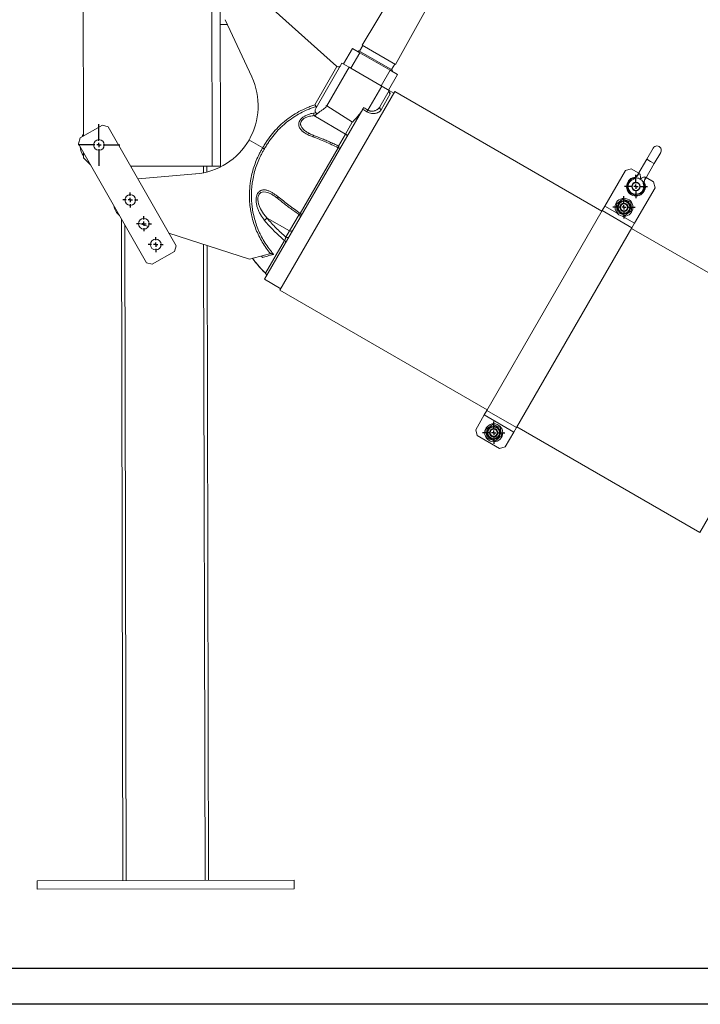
# Model space of a CAD drawing. Header units: millimetres. Extents: x 0 to 420, y 0 to 297.
# Tile 2 of 4: x 143 to 276, y 0 to 192. Entities that reach past the tile are written whole.
import ezdxf

# ---------------------------------------------------------------- set-up
doc = ezdxf.new("R2010")
doc.units = ezdxf.units.MM
doc.layers.add('AM_BOR', color=7, linetype='Continuous')

# ---------------------------------------------------------------- blocks, each defined once
blk = doc.blocks.new('SW_CENTERMARKSYMBOL_0')
at = {"layer": 'AM_BOR', "color": 0}
for p, q in [((0, 0.83), (0, 2.17)), ((-0.83, 0), (-2.17, 0)), ((0, 0), (-0.42, 0)), ((0, 0), (0, 0.42)), ((0, 0), (0, -0.42)), ((0, 0), (0.42, 0)), ((0.83, 0), (2.17, 0)), ((0, -0.83), (0, -2.17))]:
    blk.add_line(p, q, dxfattribs=at)
blk = doc.blocks.new('SW_CENTERMARKSYMBOL_1')
at = {"layer": 'AM_BOR', "color": 0}
for p, q in [((0, 0.83), (0, 2.17)), ((-0.83, 0), (-2.17, 0)), ((0, 0), (-0.42, 0)), ((0, 0), (0, 0.42)), ((0, 0), (0, -0.42)), ((0, 0), (0.42, 0)), ((0.83, 0), (2.17, 0)), ((0, -0.83), (0, -2.17))]:
    blk.add_line(p, q, dxfattribs=at)
blk = doc.blocks.new('SW_CENTERMARKSYMBOL_2')
at = {"layer": 'AM_BOR', "color": 0}
for p, q in [((0, 0.83), (0, 4.08)), ((-0.83, 0), (-4.08, 0)), ((0, 0), (-0.42, 0)), ((0, 0), (0, 0.42)), ((0, 0), (0, -0.42)), ((0, 0), (0.42, 0)), ((0.83, 0), (4.08, 0)), ((0, -0.83), (0, -4.08))]:
    blk.add_line(p, q, dxfattribs=at)
blk = doc.blocks.new('SW_CENTERMARKSYMBOL_4')
at = {"layer": 'AM_BOR', "color": 0}
for p, q in [((0, 0.83), (0, 2.25)), ((-0.83, 0), (-2.25, 0)), ((0, 0), (-0.42, 0)), ((0, 0), (0, 0.42)), ((0, 0), (0, -0.42)), ((0, 0), (0.42, 0)), ((0.83, 0), (2.25, 0)), ((0, -0.83), (0, -2.25))]:
    blk.add_line(p, q, dxfattribs=at)
blk = doc.blocks.new('SW_CENTERMARKSYMBOL_5')
at = {"layer": 'AM_BOR', "color": 0}
for p, q in [((-0.83, 0), (-1.46, 0)), ((0, 0), (-0.42, 0)), ((0, 0.83), (0, 1.46)), ((0, 0), (0, 0.42)), ((0, 0), (0, -0.42)), ((0, 0), (0.42, 0)), ((0.83, 0), (1.46, 0)), ((0, -0.83), (0, -1.46))]:
    blk.add_line(p, q, dxfattribs=at)
blk = doc.blocks.new('SW_CENTERMARKSYMBOL_6')
at = {"layer": 'AM_BOR', "color": 0}
for p, q in [((-0.83, 0), (-1.46, 0)), ((0, 0), (-0.42, 0)), ((0, 0.83), (0, 1.46)), ((0, 0), (0, 0.42)), ((0, 0), (0, -0.42)), ((0, 0), (0.42, 0)), ((0.83, 0), (1.46, 0)), ((0, -0.83), (0, -1.46))]:
    blk.add_line(p, q, dxfattribs=at)
blk = doc.blocks.new('SW_CENTERMARKSYMBOL_7')
at = {"layer": 'AM_BOR', "color": 0}
for p, q in [((-0.83, 0), (-1.46, 0)), ((0, 0), (-0.42, 0)), ((0, 0.83), (0, 1.46)), ((0, 0), (0, 0.42)), ((0, 0), (0, -0.42)), ((0, 0), (0.42, 0)), ((0.83, 0), (1.46, 0)), ((0, -0.83), (0, -1.46))]:
    blk.add_line(p, q, dxfattribs=at)

msp = doc.modelspace()

# ---------------------------------------------------------------- linework, layer by layer
at = {"color": 7, "linetype": 'Continuous', "lineweight": 15}
for p, q in [((155.84, 169.11), (155.76, 205.36)), ((180.76, 207.09), (180.86, 163.25)), ((182.42, 207.09), (182.52, 163.26)), ((217.7, 199.44), (210.06, 186.81)), ((205.08, 182.69), (189.35, 196.85)), ((216.58, 183.04), (223.69, 195.98)), ((183.83, 190.84), (182.46, 190.84)), ((183.4, 191.77), (188.59, 180.64)), ((208.17, 186.17), (206.42, 183.14)), ((208.17, 186.17), (209.61, 185.34)), ((210.22, 186.72), (209.59, 185.64)), ((210.09, 186.79), (210.06, 186.81)), ((216.58, 183.04), (210.09, 186.79)), ((209.61, 185.34), (207.86, 182.3)), ((209.43, 185.73), (209.32, 185.54)), ((209.46, 185.71), (209.43, 185.73)), ((215.96, 181.96), (209.46, 185.71)), ((209.61, 185.34), (215.53, 181.92)), ((200.87, 175.19), (205.17, 182.63)), ((201.11, 174.61), (206.13, 183.3)), ((207.55, 182.49), (203.2, 174.97)), ((206.13, 183.3), (207.55, 182.49)), ((207.54, 182.49), (207.86, 182.3)), ((207.86, 182.3), (213.78, 178.89)), ((215.8, 182.05), (216.42, 183.13)), ((215.53, 181.92), (213.78, 178.89)), ((216.97, 181.09), (215.22, 178.05)), ((215.53, 181.92), (216.97, 181.09)), ((215.85, 181.78), (215.96, 181.96)), ((211.2, 174.15), (213.9, 178.82)), ((213.78, 178.89), (215.02, 178.17)), ((216.41, 177.75), (194.08, 139.07)), ((215.37, 177.97), (213.54, 174.81)), ((215.55, 177.3), (213.77, 174.21)), ((215.02, 178.17), (215.37, 177.97)), ((216.25, 177.46), (215.37, 177.97)), ((256.75, 154.46), (216.41, 177.75)), ((208.17, 171.81), (203.2, 174.97)), ((210.18, 174.33), (191.06, 141.2)), ((200.68, 173.08), (206.82, 169.49)), ((155.19, 168.74), (159.53, 171.21)), ((159.53, 171.21), (160.67, 170.9)), ((160.67, 170.9), (173.87, 147.73)), ((206.82, 169.49), (208.16, 171.81)), ((155.67, 169.2), (155.53, 168.93)), ((155.84, 169.47), (155.67, 169.2)), ((199.64, 169.71), (199.68, 169.68)), ((154.88, 167.6), (155.19, 168.74)), ((168.08, 144.43), (154.88, 167.6)), ((190.72, 166.8), (188.05, 168.34)), ((198.03, 154.04), (205.42, 166.84)), ((155.85, 164.86), (155.85, 165.9)), ((266.74, 166.76), (265.49, 164.6)), ((266.94, 163.76), (268.19, 165.93)), ((155.85, 164.86), (157.21, 163.51)), ((165.05, 163.22), (180.86, 163.25)), ((179.86, 163.25), (179.86, 162.1)), ((182.52, 163.26), (180.86, 163.25)), ((265.49, 164.6), (263.76, 161.6)), ((265.21, 160.77), (266.94, 163.76)), ((177.67, 161.72), (166.46, 160.74)), ((261.33, 162.38), (257.33, 155.46)), ((262.47, 162.69), (261.33, 162.38)), ((263.91, 161.85), (262.47, 162.69)), ((263.48, 160.94), (262.96, 160.71)), ((266.8, 160.19), (265.35, 161.02)), ((267.1, 159.05), (266.8, 160.19)), ((192.7, 157.6), (192.65, 157.63)), ((192.67, 157.61), (192.7, 157.6)), ((267.1, 159.05), (263.1, 152.12)), ((257.33, 155.46), (256.83, 154.59)), ((256.83, 154.59), (234.35, 115.65)), ((262.6, 151.26), (256.83, 154.59)), ((163.21, 152.98), (163.5, 24.11)), ((166.56, 152.13), (168.49, 151.5)), ((191.59, 153.11), (195.95, 150.66)), ((263.1, 152.12), (262.6, 151.26)), ((172.46, 150.21), (188.12, 145.12)), ((195.24, 149.43), (195.95, 150.66)), ((262.6, 151.26), (240.12, 112.31)), ((298.12, 130.58), (262.53, 151.13)), ((173.87, 147.73), (173.56, 146.6)), ((179.89, 147.79), (180.17, 24.15)), ((191.29, 142.37), (194.99, 148.76)), ((173.56, 146.6), (169.22, 144.12)), ((188.12, 145.12), (192.04, 146.17)), ((169.22, 144.12), (168.08, 144.43)), ((191.06, 141.2), (194.25, 139.36)), ((194.08, 139.07), (234.42, 115.78)), ((298.12, 130.58), (275.79, 91.89)), ((234.35, 115.65), (233.85, 114.78)), ((240.12, 112.31), (234.35, 115.65)), ((233.85, 114.78), (232.18, 111.9)), ((239.62, 111.45), (233.85, 114.78)), ((232.18, 111.9), (232.48, 110.76)), ((239.62, 111.45), (237.95, 108.56)), ((240.12, 112.31), (239.62, 111.45)), ((240.19, 112.44), (275.79, 91.89)), ((236.82, 108.26), (232.48, 110.76)), ((236.82, 108.26), (237.95, 108.56)), ((196.83, 24.18), (146.83, 24.07)), ((146.84, 22.4), (146.83, 24.07)), ((196.84, 22.52), (196.83, 24.18)), ((196.84, 22.52), (146.84, 22.4))]:
    msp.add_line(p, q, dxfattribs=at)
at = {"color": 8, "linetype": 'Continuous', "lineweight": 15}
for p, q in [((205.47, 167.15), (206.82, 169.49)), ((179.19, 163.25), (179.19, 161.94)), ((266.22, 164.18), (265.49, 164.6)), ((266.94, 163.76), (266.22, 164.18)), ((259.75, 154.06), (257.33, 155.46)), ((195.95, 150.66), (197.79, 153.85)), ((263.1, 152.12), (260.68, 153.52)), ((163.88, 151.8), (164.17, 24.11)), ((179.22, 148.01), (179.5, 24.14)), ((190.66, 145.47), (190.47, 145.71)), ((191.29, 142.37), (191.29, 142.37))]:
    msp.add_line(p, q, dxfattribs=at)
at = {"color": 218, "linetype": 'Continuous', "lineweight": 30}
msp.add_line((412, 7), (7, 7), dxfattribs=at)
at = {"color": 8, "linetype": 'Continuous', "lineweight": 15, "flags": 128}
for points in [[(200.47, 168.96), (200.52, 169.03), (200.57, 169.08), (200.62, 169.13), (200.68, 169.16), (200.72, 169.17), (200.77, 169.17), (200.79, 169.17)], [(192.65, 157.63), (192.43, 157.77), (191.72, 158.09), (191.3, 158.2), (190.89, 158.22), (190.63, 158.18), (190.38, 158.09), (190.06, 157.81), (189.87, 157.45), (189.84, 157.33), (189.79, 157.05), (189.78, 156.75), (189.83, 156.32), (189.92, 155.89), (190.1, 155.39), (190.32, 154.91), (190.9, 153.96), (191.59, 153.11), (191.59, 153.11)], [(193.73, 157.27), (193.69, 157.19), (193.67, 157.12), (193.65, 157.05), (193.65, 156.99), (193.66, 156.94), (193.69, 156.91), (193.7, 156.89)]]:
    msp.add_lwpolyline(points, dxfattribs=at)
at = {"color": 7, "linetype": 'Continuous', "lineweight": 15, "flags": 128}
for points in [[(206.82, 169.49), (206.9, 169.44), (206.98, 169.39), (207.05, 169.33), (207.1, 169.28), (207.14, 169.22), (207.17, 169.18), (207.18, 169.14), (207.17, 169.11)], [(205.42, 166.84), (205.49, 166.81), (205.56, 166.78), (205.63, 166.77), (205.69, 166.76), (205.74, 166.75), (205.78, 166.76), (205.81, 166.77), (205.83, 166.8)], [(262.92, 160.87), (262.92, 160.87), (262.92, 160.86), (262.92, 160.85), (262.93, 160.83), (262.94, 160.8), (262.94, 160.77), (262.95, 160.74), (262.96, 160.71)], [(265, 159.67), (265, 159.67), (264.99, 159.67), (264.97, 159.66), (264.95, 159.66), (264.93, 159.65), (264.9, 159.64), (264.87, 159.64), (264.84, 159.63)], [(198.03, 154.04), (198.1, 154), (198.15, 153.95), (198.2, 153.9), (198.24, 153.85), (198.27, 153.81), (198.28, 153.77), (198.29, 153.74), (198.28, 153.71)]]:
    msp.add_lwpolyline(points, dxfattribs=at)
at = {"color": 7, "linetype": 'Continuous', "lineweight": 15}
for centre, radius in [((158.85, 167.37), 1.04), ((263.38, 159.27), 0.833), ((263.38, 159.27), 0.75), ((164.95, 156.65), 1.04), ((261.05, 155.23), 1.75), ((261.05, 155.23), 1.3), ((261.05, 155.23), 1.14), ((261.05, 155.23), 0.833), ((261.05, 155.23), 0.68), ((167.59, 152.02), 1.04), ((169.9, 147.97), 1.04), ((235.69, 111.31), 1.75), ((235.69, 111.31), 1.3), ((235.69, 111.31), 1.14), ((235.69, 111.31), 0.833), ((235.69, 111.31), 0.68)]:
    msp.add_circle(centre, radius, dxfattribs=at)
for centre, radius, start, end in [((209.58, 186.51), 1, 240, 255.4468), ((205.41, 183.06), 0.5, 228, 241), ((205.41, 183.06), 0.5, 241, 330), ((176.51, 175), 13.33, 330, 25), ((216.56, 182.48), 1, 224.5532, 240), ((215.8, 177.73), 0.495, 150.6511, 240.6363), ((215.8, 177.73), 0.495, 150.7448, 240.6389), ((213.96, 174.63), 0.461, 156.388, 245.2071), ((202.45, 173.48), 1.81, 176.9439, 192.7431), ((193.41, 184.77), 20.72, 328.135, 329.1555), ((158.85, 167.37), 3.67, 185.0584, 215.2253), ((176.51, 175), 13.33, 275, 330), ((267.47, 166.35), 0.833, 330, 150), ((263.38, 159.27), 1.83, 91.9796, 330), ((262.53, 162.28), 1.46, 298.6347, 336.9638), ((263.38, 159.27), 1.67, 106.2896, 13.7104), ((263.38, 159.27), 1.5, 106.2896, 13.7104), ((263.38, 159.27), 1.67, 60, 86.62), ((263.38, 159.27), 1.67, 33.38, 60), ((266.41, 160.04), 1.46, 143.0367, 181.3653), ((263.38, 159.27), 1.83, 330, 27.2409), ((165.03, 156.13), 3.33, 190.1686, 229.1881), ((197.52, 153.4), 0.5, 330.0083, 55.4389), ((192.08, 151.99), 1.22, 113.5273, 145.5519), ((196.22, 151.01), 0.443, 232.6997, 318.7745), ((194.79, 148.43), 0.388, 341.7863, 59.6762), ((195.51, 149.78), 0.443, 232.6997, 318.7745), ((190.95, 142.01), 0.494, 330.2764, 46.3551), ((190.94, 142), 0.5, 330.0121, 46.3814), ((190.94, 142), 0.5, 330.0053, 46.2496)]:
    msp.add_arc(centre, radius, start, end, dxfattribs=at)
for centre, major_axis, ratio, start_param, end_param in [((204.08, 176.43), (0.18, 1.7), 0.967724, 2.615674, 2.692067), ((-550.43, 594.7), (1116.33, -644.51), 0.017455, 0.83007, 0.83109), ((-550.44, 594.7), (1116.33, -644.51), 0.017067, 0.83007, 0.831081)]:
    msp.add_ellipse(centre, major_axis=major_axis, ratio=ratio, start_param=start_param, end_param=end_param, dxfattribs=at)
for points, knots in [([(215.34, 177.62), (215.34, 177.62), (215.35, 177.61), (215.33, 177.64), (215.31, 177.71), (215.31, 177.78), (215.31, 177.82)], [0, 0, 0, 0, 0.053059, 0.37011, 0.695524, 1, 1, 1, 1]), ([(190.72, 166.8), (190.86, 167.04), (191, 167.29), (191.29, 167.77), (191.45, 168.01), (191.92, 168.71), (192.25, 169.16), (192.97, 170.02), (193.34, 170.44), (194.13, 171.23), (194.55, 171.61), (195.43, 172.33), (195.88, 172.67), (196.81, 173.3), (197.28, 173.59), (198.26, 174.12), (198.77, 174.37), (199.54, 174.7), (199.81, 174.81), (200.34, 175.01), (200.6, 175.1), (200.87, 175.19)], [0, 0, 0, 0, 0.0625, 0.0625, 0.125, 0.125, 0.25, 0.25, 0.375, 0.375, 0.5, 0.5, 0.625, 0.625, 0.75, 0.75, 0.875, 0.875, 0.9375, 0.9375, 1, 1, 1, 1]), ([(201.14, 174.86), (200.87, 174.78), (200.61, 174.69), (200.08, 174.5), (199.82, 174.39), (199.05, 174.07), (198.55, 173.83), (197.57, 173.3), (197.1, 173.02), (196.18, 172.4), (195.73, 172.07), (195.08, 171.54), (194.87, 171.35), (194.45, 170.98), (194.25, 170.79), (193.66, 170.2), (193.29, 169.79), (192.58, 168.94), (192.25, 168.5), (191.78, 167.8), (191.63, 167.57), (191.34, 167.09), (191.2, 166.85), (191.06, 166.6)], [0, 0, 0, 0, 0.0625, 0.0625, 0.125, 0.125, 0.25, 0.25, 0.375, 0.375, 0.5, 0.5, 0.5625, 0.5625, 0.625, 0.625, 0.75, 0.75, 0.875, 0.875, 0.9375, 0.9375, 1, 1, 1, 1]), ([(201.14, 174.86), (201.13, 174.88), (201.11, 174.9), (201.07, 174.95), (201.05, 174.98), (201, 175.03), (200.97, 175.06), (200.94, 175.11), (200.92, 175.13), (200.9, 175.16), (200.89, 175.17), (200.87, 175.19)], [0, 0, 0, 0, 0.25, 0.25, 0.5, 0.5, 0.75, 0.75, 0.875, 0.875, 1, 1, 1, 1]), ([(201.09, 173.65), (201.06, 173.68), (201.03, 173.71), (200.99, 173.76), (200.98, 173.78), (200.97, 173.82), (200.96, 173.84), (200.94, 173.9), (200.93, 173.94), (200.92, 174.02), (200.92, 174.06), (200.94, 174.19), (200.96, 174.27), (201.02, 174.44), (201.06, 174.52), (201.11, 174.61)], [0, 0, 0, 0, 0.125, 0.125, 0.1875, 0.1875, 0.25, 0.25, 0.375, 0.375, 0.5, 0.5, 0.75, 0.75, 1, 1, 1, 1]), ([(201.12, 174.63), (201.14, 174.67), (201.16, 174.71), (201.17, 174.77), (201.17, 174.79), (201.16, 174.83), (201.16, 174.85), (201.14, 174.86)], [0, 0, 0, 0, 0.5, 0.5, 0.75, 0.75, 1, 1, 1, 1]), ([(203.1, 175.04), (203.1, 175.01), (203.09, 174.96), (203.08, 174.88), (203.08, 174.82), (203.07, 174.79), (203.07, 174.77), (203.07, 174.77), (203.07, 174.76), (203.06, 174.75), (203.05, 174.73), (203.03, 174.71), (202.99, 174.68), (202.94, 174.64), (202.89, 174.6), (202.86, 174.58), (202.75, 174.5), (202.58, 174.38), (202.34, 174.2), (202.11, 174.03), (201.89, 173.87), (201.71, 173.74), (201.55, 173.62), (201.45, 173.54), (201.4, 173.5)], [0, 0, 0, 0, 0.032813, 0.068454, 0.098516, 0.109989, 0.111206, 0.11247, 0.115335, 0.122266, 0.128514, 0.14287, 0.161292, 0.191575, 0.220437, 0.235203, 0.249975, 0.383604, 0.499096, 0.629266, 0.749186, 0.836048, 0.919651, 1, 1, 1, 1]), ([(210.18, 174.33), (210.19, 174.35), (210.21, 174.37), (210.23, 174.42), (210.25, 174.44), (210.28, 174.5), (210.3, 174.53), (210.33, 174.58), (210.35, 174.61), (210.37, 174.65)], [0, 0, 0, 0, 0.25, 0.25, 0.5, 0.5, 0.75, 0.75, 1, 1, 1, 1]), ([(211.2, 174.15), (211.26, 174.11), (211.32, 174.08), (211.44, 174.03), (211.51, 174.01), (211.64, 173.97), (211.7, 173.96), (211.83, 173.94), (211.89, 173.94), (212.08, 173.94), (212.2, 173.95), (212.37, 173.98), (212.43, 174), (212.54, 174.03), (212.59, 174.05), (212.74, 174.11), (212.84, 174.15), (212.97, 174.23), (213.01, 174.26), (213.1, 174.32), (213.14, 174.35), (213.25, 174.45), (213.32, 174.51), (213.44, 174.66), (213.49, 174.73), (213.54, 174.81)], [0, 0, 0, 0, 0.0625, 0.0625, 0.125, 0.125, 0.1875, 0.1875, 0.25, 0.25, 0.375, 0.375, 0.4375, 0.4375, 0.5, 0.5, 0.625, 0.625, 0.6875, 0.6875, 0.75, 0.75, 0.875, 0.875, 1, 1, 1, 1]), ([(200.47, 168.96), (200.16, 169.08), (199.86, 169.2), (199.28, 169.49), (199.02, 169.64), (198.71, 169.85), (198.65, 169.9), (198.53, 169.99), (198.47, 170.03), (198.31, 170.18), (198.21, 170.28), (198.08, 170.44), (198.04, 170.5), (197.96, 170.61), (197.93, 170.67), (197.83, 170.85), (197.78, 170.97), (197.74, 171.18), (197.73, 171.24), (197.72, 171.38), (197.73, 171.45), (197.74, 171.56), (197.74, 171.6), (197.76, 171.67), (197.77, 171.71), (197.8, 171.82), (197.83, 171.89), (197.89, 172.04), (197.93, 172.11), (198, 172.21), (198.03, 172.25), (198.08, 172.32), (198.11, 172.35), (198.2, 172.46), (198.26, 172.52), (198.39, 172.64), (198.47, 172.71), (198.69, 172.88), (198.85, 172.98), (199.1, 173.11), (199.19, 173.15), (199.37, 173.23), (199.46, 173.27), (199.72, 173.36), (199.9, 173.42), (200.27, 173.51), (200.45, 173.55), (200.64, 173.58)], [0, 0, 0, 0, 0.125, 0.125, 0.25, 0.25, 0.28125, 0.28125, 0.3125, 0.3125, 0.375, 0.375, 0.40625, 0.40625, 0.4375, 0.4375, 0.5, 0.5, 0.53125, 0.53125, 0.5625, 0.5625, 0.578125, 0.578125, 0.59375, 0.59375, 0.625, 0.625, 0.65625, 0.65625, 0.671875, 0.671875, 0.6875, 0.6875, 0.71875, 0.71875, 0.75, 0.75, 0.8125, 0.8125, 0.84375, 0.84375, 0.875, 0.875, 0.9375, 0.9375, 1, 1, 1, 1]), ([(201.09, 173.65), (201.11, 173.63), (201.12, 173.62), (201.15, 173.58), (201.16, 173.56), (201.17, 173.53), (201.18, 173.52), (201.18, 173.49), (201.18, 173.48), (201.18, 173.44), (201.17, 173.41), (201.15, 173.36), (201.13, 173.33), (201.1, 173.28), (201.08, 173.26), (201.02, 173.2), (200.98, 173.16), (200.93, 173.13)], [0, 0, 0, 0, 0.125, 0.125, 0.25, 0.25, 0.3125, 0.3125, 0.375, 0.375, 0.5, 0.5, 0.625, 0.625, 0.75, 0.75, 1, 1, 1, 1]), ([(201.4, 173.5), (201.38, 173.48), (201.32, 173.44), (201.24, 173.37), (201.16, 173.31), (201.08, 173.25), (201.01, 173.19), (200.96, 173.15), (200.93, 173.13)], [0, 0, 0, 0, 0.173917, 0.344927, 0.513035, 0.678246, 0.840566, 1, 1, 1, 1]), ([(208.17, 171.81), (208.34, 171.99), (208.51, 172.16), (208.84, 172.52), (209, 172.7), (209.32, 173.07), (209.48, 173.26), (209.77, 173.65), (209.91, 173.85), (210.03, 174.06)], [0, 0, 0, 0, 0.25, 0.25, 0.5, 0.5, 0.75, 0.75, 1, 1, 1, 1]), ([(213.77, 174.21), (213.72, 174.13), (213.67, 174.05), (213.53, 173.91), (213.45, 173.85), (213.32, 173.76), (213.27, 173.73), (213.17, 173.68), (213.12, 173.66), (212.96, 173.6), (212.84, 173.56), (212.66, 173.52), (212.6, 173.51), (212.46, 173.5), (212.4, 173.49), (212.19, 173.48), (212.04, 173.49), (211.75, 173.54), (211.6, 173.57), (211.37, 173.65), (211.3, 173.68), (211.15, 173.75), (211.08, 173.79), (211.01, 173.83)], [0, 0, 0, 0, 0.125, 0.125, 0.25, 0.25, 0.3125, 0.3125, 0.375, 0.375, 0.5, 0.5, 0.5625, 0.5625, 0.625, 0.625, 0.75, 0.75, 0.875, 0.875, 0.9375, 0.9375, 1, 1, 1, 1]), ([(200.78, 169.17), (200.78, 169.17), (200.6, 169.23), (200.28, 169.37), (199.89, 169.54), (199.69, 169.65), (199.62, 169.69)], [0, 0, 0, 0, 0.01735, 0.427554, 0.800977, 1, 1, 1, 1]), ([(205.42, 166.84), (205, 167.04), (204.58, 167.23), (203.74, 167.61), (202.91, 167.98), (202.09, 168.32), (201.28, 168.65), (200.87, 168.81), (200.47, 168.96)], [0, 0, 0, 0, 0.25, 0.25, 0.5, 0.75, 0.75, 1, 1, 1, 1]), ([(205.51, 167.15), (205.29, 167.25), (204.76, 167.5), (203.93, 167.88), (203, 168.28), (202.09, 168.66), (201.35, 168.95), (200.92, 169.11), (200.79, 169.17)], [0, 0, 0, 0, 0.134666, 0.328296, 0.522079, 0.716041, 0.910201, 1, 1, 1, 1]), ([(192.22, 146.2), (191.63, 146.91), (191.1, 147.66), (190.4, 148.85), (190.18, 149.25), (189.77, 150.08), (189.58, 150.5), (189.07, 151.78), (188.8, 152.65), (188.54, 153.77), (188.49, 153.99), (188.4, 154.45), (188.36, 154.67), (188.26, 155.36), (188.21, 155.82), (188.11, 157.19), (188.11, 158.1), (188.21, 159.24), (188.23, 159.47), (188.29, 159.93), (188.32, 160.16), (188.43, 160.84), (188.52, 161.29), (188.84, 162.62), (189.12, 163.49), (189.65, 164.76), (189.84, 165.17), (190.15, 165.79), (190.26, 166), (190.48, 166.4), (190.6, 166.6), (190.72, 166.8)], [0, 0, 0, 0, 0.125, 0.125, 0.1875, 0.1875, 0.25, 0.25, 0.375, 0.375, 0.40625, 0.40625, 0.4375, 0.4375, 0.5, 0.5, 0.625, 0.625, 0.65625, 0.65625, 0.6875, 0.6875, 0.75, 0.75, 0.875, 0.875, 0.9375, 0.9375, 0.96875, 0.96875, 1, 1, 1, 1]), ([(191.06, 166.6), (190.94, 166.4), (190.82, 166.2), (190.6, 165.8), (190.49, 165.59), (190.18, 164.98), (189.99, 164.56), (189.47, 163.29), (189.19, 162.42), (188.87, 161.08), (188.79, 160.63), (188.68, 159.94), (188.65, 159.71), (188.6, 159.25), (188.58, 159.03), (188.5, 157.88), (188.51, 156.97), (188.61, 155.82), (188.63, 155.59), (188.69, 155.14), (188.72, 154.91), (188.84, 154.22), (188.93, 153.77), (189.27, 152.44), (189.56, 151.57), (190.01, 150.51), (190.1, 150.3), (190.3, 149.88), (190.4, 149.67), (190.72, 149.06), (190.95, 148.66), (191.44, 147.88), (191.7, 147.5), (192.12, 146.95), (192.26, 146.77), (192.55, 146.41), (192.7, 146.23), (192.85, 146.05)], [0, 0, 0, 0, 0.03125, 0.03125, 0.0625, 0.0625, 0.125, 0.125, 0.25, 0.25, 0.3125, 0.3125, 0.34375, 0.34375, 0.375, 0.375, 0.5, 0.5, 0.53125, 0.53125, 0.5625, 0.5625, 0.625, 0.625, 0.75, 0.75, 0.78125, 0.78125, 0.8125, 0.8125, 0.875, 0.875, 0.9375, 0.9375, 0.96875, 0.96875, 1, 1, 1, 1]), ([(190.72, 166.8), (190.76, 166.78), (190.79, 166.76), (190.85, 166.72), (190.88, 166.7), (190.94, 166.67), (190.97, 166.65), (191.01, 166.63), (191.02, 166.62), (191.04, 166.61), (191.05, 166.6), (191.06, 166.6)], [0, 0, 0, 0, 0.25, 0.25, 0.5, 0.5, 0.75, 0.75, 0.875, 0.875, 1, 1, 1, 1]), ([(263.76, 161.6), (263.76, 161.6), (263.73, 161.53), (263.65, 161.42), (263.51, 161.26), (263.38, 161.14), (263.24, 161.04), (263.12, 160.97), (263.01, 160.92), (262.93, 160.88), (262.89, 160.86), (262.87, 160.86), (262.86, 160.86), (262.86, 160.86)], [0, 0, 0, 0, 0.003599, 0.184461, 0.353064, 0.507955, 0.647028, 0.767465, 0.865757, 0.937891, 0.977833, 0.991419, 1, 1, 1, 1]), ([(263.88, 161.71), (263.91, 161.73), (263.95, 161.76), (264.03, 161.78), (264.09, 161.75), (264.15, 161.67), (264.21, 161.53), (264.24, 161.3), (264.25, 161.06), (264.24, 160.89), (264.23, 160.79), (264.22, 160.74), (264.22, 160.72), (264.22, 160.72)], [0, 0, 0, 0, 0.0934, 0.16905, 0.245081, 0.31475, 0.422084, 0.604406, 0.798618, 0.897968, 0.947812, 0.997694, 1, 1, 1, 1]), ([(264.22, 160.72), (264.22, 160.72), (264.24, 160.73), (264.28, 160.76), (264.36, 160.82), (264.5, 160.92), (264.7, 161.03), (264.92, 161.11), (265.08, 161.14), (265.17, 161.12), (265.23, 161.08), (265.25, 161.01), (265.25, 160.95), (265.24, 160.92)], [0, 0, 0, 0, 0.002307, 0.052188, 0.102033, 0.201383, 0.395595, 0.577915, 0.685251, 0.75492, 0.830951, 0.906601, 1, 1, 1, 1]), ([(262.92, 160.87), (262.89, 160.86), (262.85, 160.85), (262.86, 160.85), (262.86, 160.86)], [0, 0, 0, 0, 0.767698, 1, 1, 1, 1]), ([(263.48, 160.94), (263.45, 160.94), (263.43, 160.94), (263.38, 160.95), (263.35, 160.96), (263.31, 160.98), (263.29, 160.99), (263.27, 160.99), (263.26, 161), (263.25, 161), (263.24, 161), (263.23, 161)], [0, 0, 0, 0, 0.25, 0.25, 0.5, 0.5, 0.75, 0.75, 0.875, 0.875, 1, 1, 1, 1]), ([(264.77, 160.19), (264.79, 160.17), (264.81, 160.15), (264.84, 160.11), (264.86, 160.09), (264.89, 160.07), (264.89, 160.06), (264.91, 160.05), (264.92, 160.04), (264.93, 160.03), (264.94, 160.03), (264.94, 160.02), (264.95, 160.01), (264.95, 160.01)], [0, 0, 0, 0, 0.25, 0.25, 0.5, 0.5, 0.625, 0.625, 0.75, 0.75, 0.875, 0.875, 1, 1, 1, 1]), ([(265.01, 159.61), (265.01, 159.61), (265.01, 159.61), (265.01, 159.62), (265.01, 159.65), (265, 159.71), (264.98, 159.85), (264.98, 160.05), (265.02, 160.33), (265.1, 160.57), (265.18, 160.71), (265.21, 160.77)], [0, 0, 0, 0, 0.000055, 0.011434, 0.02737, 0.080756, 0.160207, 0.378321, 0.586229, 0.842558, 1, 1, 1, 1]), ([(265.01, 159.61), (265.01, 159.61), (265.02, 159.61), (265.01, 159.65), (265, 159.67)], [0, 0, 0, 0, 0.49798, 1, 1, 1, 1]), ([(191.08, 152.68), (190.79, 153.04), (190.52, 153.41), (190.17, 154.01), (190.07, 154.22), (189.92, 154.55), (189.87, 154.66), (189.78, 154.88), (189.74, 154.99), (189.63, 155.34), (189.56, 155.57), (189.47, 156.06), (189.44, 156.3), (189.44, 156.61), (189.44, 156.67), (189.44, 156.79), (189.45, 156.85), (189.46, 157.04), (189.48, 157.15), (189.51, 157.33), (189.53, 157.39), (189.56, 157.5), (189.58, 157.55), (189.64, 157.71), (189.68, 157.81), (189.76, 157.95), (189.79, 157.99), (189.85, 158.08), (189.88, 158.12), (189.98, 158.23), (190.05, 158.3), (190.16, 158.38), (190.2, 158.41), (190.28, 158.45), (190.32, 158.47), (190.44, 158.53), (190.53, 158.56), (190.7, 158.6), (190.78, 158.61), (190.96, 158.62), (191.04, 158.62), (191.22, 158.61), (191.31, 158.59), (191.48, 158.56), (191.57, 158.53), (191.84, 158.45), (192.01, 158.38), (192.36, 158.21), (192.53, 158.11), (192.79, 157.96), (192.88, 157.9), (193.05, 157.78), (193.13, 157.72), (193.39, 157.54), (193.56, 157.41), (193.73, 157.27)], [0, 0, 0, 0, 0.125, 0.125, 0.1875, 0.1875, 0.21875, 0.21875, 0.25, 0.25, 0.3125, 0.3125, 0.375, 0.375, 0.390625, 0.390625, 0.40625, 0.40625, 0.4375, 0.4375, 0.453125, 0.453125, 0.46875, 0.46875, 0.5, 0.5, 0.515625, 0.515625, 0.53125, 0.53125, 0.5625, 0.5625, 0.578125, 0.578125, 0.59375, 0.59375, 0.625, 0.625, 0.65625, 0.65625, 0.6875, 0.6875, 0.71875, 0.71875, 0.75, 0.75, 0.8125, 0.8125, 0.875, 0.875, 0.90625, 0.90625, 0.9375, 0.9375, 1, 1, 1, 1]), ([(192.65, 157.64), (192.7, 157.61), (192.87, 157.52), (193.18, 157.3), (193.48, 157.07), (193.66, 156.92), (193.7, 156.89)], [0, 0, 0, 0, 0.128001, 0.492687, 0.890857, 1, 1, 1, 1]), ([(193.73, 157.27), (194.06, 157), (194.4, 156.73), (195.09, 156.19), (195.79, 155.65), (196.52, 155.11), (197.27, 154.58), (197.65, 154.31), (198.03, 154.04)], [0, 0, 0, 0, 0.25, 0.25, 0.5, 0.75, 0.75, 1, 1, 1, 1]), ([(193.7, 156.89), (193.93, 156.71), (194.41, 156.32), (195.16, 155.73), (195.96, 155.13), (196.78, 154.53), (197.4, 154.09), (197.75, 153.85), (197.81, 153.81)], [0, 0, 0, 0, 0.180939, 0.37546, 0.570006, 0.76459, 0.959233, 1, 1, 1, 1]), ([(259.54, 155.86), (259.64, 155.94), (259.75, 156.02), (259.97, 156.19), (260.08, 156.27), (260.3, 156.44), (260.41, 156.53), (260.63, 156.69), (260.73, 156.77), (260.84, 156.85)], [0, 0, 0, 0, 0.25, 0.25, 0.5, 0.5, 0.75, 0.75, 1, 1, 1, 1]), ([(259.54, 155.86), (259.56, 155.73), (259.57, 155.59), (259.61, 155.32), (259.63, 155.19), (259.65, 154.98), (259.66, 154.91), (259.68, 154.77), (259.69, 154.71), (259.72, 154.5), (259.73, 154.37), (259.75, 154.24)], [0, 0, 0, 0, 0.25, 0.25, 0.5, 0.5, 0.625, 0.625, 0.75, 0.75, 1, 1, 1, 1]), ([(262.35, 156.23), (262.22, 156.28), (262.1, 156.33), (261.85, 156.43), (261.72, 156.49), (261.53, 156.57), (261.46, 156.59), (261.34, 156.65), (261.27, 156.67), (261.08, 156.75), (260.96, 156.8), (260.84, 156.85)], [0, 0, 0, 0, 0.25, 0.25, 0.5, 0.5, 0.625, 0.625, 0.75, 0.75, 1, 1, 1, 1]), ([(262.35, 156.23), (262.36, 156.09), (262.38, 155.96), (262.42, 155.69), (262.44, 155.56), (262.46, 155.35), (262.47, 155.28), (262.49, 155.14), (262.5, 155.07), (262.53, 154.87), (262.54, 154.74), (262.56, 154.61)], [0, 0, 0, 0, 0.25, 0.25, 0.5, 0.5, 0.625, 0.625, 0.75, 0.75, 1, 1, 1, 1]), ([(261.26, 153.61), (261.13, 153.66), (260.87, 153.77), (260.47, 153.94), (260.1, 154.09), (259.87, 154.19), (259.75, 154.24)], [0, 0, 0, 0, 0.264605, 0.534949, 0.765344, 1, 1, 1, 1]), ([(262.56, 154.61), (262.41, 154.49), (262.14, 154.29), (261.76, 153.99), (261.48, 153.78), (261.32, 153.65), (261.26, 153.61)], [0, 0, 0, 0, 0.36204, 0.611043, 0.866756, 1, 1, 1, 1]), ([(194.99, 148.76), (194.62, 149.06), (194.26, 149.37), (193.57, 150), (192.9, 150.64), (192.27, 151.31), (191.65, 151.98), (191.36, 152.33), (191.08, 152.68)], [0, 0, 0, 0, 0.25, 0.25, 0.5, 0.75, 0.75, 1, 1, 1, 1]), ([(195.24, 149.43), (195.23, 149.38), (195.22, 149.33), (195.18, 149.22), (195.16, 149.16), (195.13, 149.07), (195.11, 149.04), (195.09, 148.98), (195.08, 148.95), (195.05, 148.89), (195.04, 148.86), (195.01, 148.81), (195, 148.79), (194.99, 148.76)], [0, 0, 0, 0, 0.25, 0.25, 0.5, 0.5, 0.625, 0.625, 0.75, 0.75, 0.875, 0.875, 1, 1, 1, 1]), ([(192.85, 146.05), (192.42, 145.94), (192.03, 145.83), (191.29, 145.64), (190.96, 145.55), (190.66, 145.47)], [0, 0, 0, 0, 0.5, 0.5, 1, 1, 1, 1]), ([(192.22, 146.2), (192.28, 146.2), (192.33, 146.2), (192.45, 146.18), (192.5, 146.17), (192.61, 146.15), (192.66, 146.13), (192.76, 146.1), (192.8, 146.08), (192.85, 146.05)], [0, 0, 0, 0, 0.25, 0.25, 0.5, 0.5, 0.75, 0.75, 1, 1, 1, 1]), ([(188.74, 145.28), (188.78, 145.23), (189.02, 144.88), (189.51, 144.27), (190.21, 143.46), (190.81, 142.82), (191.18, 142.47), (191.29, 142.37)], [0, 0, 0, 0, 0.053093, 0.329519, 0.606106, 0.882863, 1, 1, 1, 1]), ([(190.34, 145.71), (190.38, 145.73), (190.42, 145.73), (190.49, 145.71), (190.52, 145.69), (190.58, 145.64), (190.6, 145.62), (190.63, 145.57), (190.63, 145.55), (190.65, 145.51), (190.65, 145.49), (190.66, 145.47)], [0, 0, 0, 0, 0.25, 0.25, 0.5, 0.5, 0.75, 0.75, 0.875, 0.875, 1, 1, 1, 1]), ([(234.18, 111.94), (234.29, 112.02), (234.39, 112.1), (234.61, 112.27), (234.72, 112.35), (234.94, 112.52), (235.05, 112.6), (235.27, 112.77), (235.37, 112.85), (235.48, 112.93)], [0, 0, 0, 0, 0.25, 0.25, 0.5, 0.5, 0.75, 0.75, 1, 1, 1, 1]), ([(234.18, 111.94), (234.2, 111.81), (234.22, 111.67), (234.25, 111.4), (234.27, 111.27), (234.3, 111.06), (234.3, 110.99), (234.32, 110.85), (234.33, 110.78), (234.36, 110.58), (234.38, 110.45), (234.39, 110.32)], [0, 0, 0, 0, 0.25, 0.25, 0.5, 0.5, 0.625, 0.625, 0.75, 0.75, 1, 1, 1, 1]), ([(236.99, 112.31), (236.87, 112.36), (236.74, 112.41), (236.49, 112.51), (236.36, 112.57), (236.17, 112.65), (236.11, 112.67), (235.98, 112.73), (235.92, 112.75), (235.73, 112.83), (235.6, 112.88), (235.48, 112.93)], [0, 0, 0, 0, 0.25, 0.25, 0.5, 0.5, 0.625, 0.625, 0.75, 0.75, 1, 1, 1, 1]), ([(236.99, 112.31), (237.01, 112.17), (237.02, 112.04), (237.06, 111.77), (237.08, 111.63), (237.11, 111.43), (237.11, 111.36), (237.13, 111.22), (237.14, 111.15), (237.17, 110.95), (237.19, 110.82), (237.2, 110.68)], [0, 0, 0, 0, 0.25, 0.25, 0.5, 0.5, 0.625, 0.625, 0.75, 0.75, 1, 1, 1, 1]), ([(235.9, 109.69), (235.77, 109.74), (235.51, 109.85), (235.12, 110.02), (234.74, 110.17), (234.51, 110.27), (234.39, 110.32)], [0, 0, 0, 0, 0.264605, 0.534949, 0.765344, 1, 1, 1, 1]), ([(237.2, 110.68), (237.05, 110.57), (236.79, 110.37), (236.4, 110.07), (236.13, 109.86), (235.96, 109.73), (235.9, 109.69)], [0, 0, 0, 0, 0.36204, 0.611043, 0.866756, 1, 1, 1, 1])]:
    msp.add_open_spline(points, degree=3, knots=knots, dxfattribs=at)
at = {"color": 8, "linetype": 'Continuous', "lineweight": 15}
for points, knots in [([(215.31, 177.68), (215.32, 177.68), (215.39, 177.62), (215.48, 177.52), (215.57, 177.39), (215.56, 177.33), (215.55, 177.3)], [0, 0, 0, 0, 0.044594, 0.328691, 0.612682, 1, 1, 1, 1]), ([(200.68, 173.08), (200.57, 173.07), (200.29, 173.05), (199.82, 172.96), (199.36, 172.83), (198.97, 172.65), (198.62, 172.44), (198.3, 172.13), (198.16, 171.84), (198.1, 171.61), (198.08, 171.43), (198.12, 171.17), (198.24, 170.9), (198.44, 170.6), (198.71, 170.32), (199.1, 170), (199.44, 169.82), (199.64, 169.71)], [0, 0, 0, 0, 0.050437, 0.132268, 0.215829, 0.269394, 0.324418, 0.404543, 0.475817, 0.494443, 0.539427, 0.585885, 0.651254, 0.718525, 0.799228, 0.881143, 1, 1, 1, 1]), ([(205.42, 166.84), (205.43, 166.85), (205.46, 166.91), (205.51, 167.01), (205.53, 167.1), (205.53, 167.15), (205.51, 167.15), (205.51, 167.15)], [0, 0, 0, 0, 0.078157, 0.348452, 0.634203, 0.934369, 1, 1, 1, 1]), ([(263.77, 161.6), (263.77, 161.6), (263.77, 161.6), (263.8, 161.64), (263.85, 161.68), (263.88, 161.71)], [0, 0, 0, 0, 0.183871, 0.496255, 1, 1, 1, 1]), ([(265.24, 160.92), (265.23, 160.87), (265.22, 160.8), (265.21, 160.76), (265.21, 160.77), (265.21, 160.77)], [0, 0, 0, 0, 0.64341, 0.912935, 1, 1, 1, 1]), ([(198.03, 154.04), (198.01, 154), (197.96, 153.92), (197.89, 153.84), (197.83, 153.8), (197.82, 153.81), (197.81, 153.82)], [0, 0, 0, 0, 0.261862, 0.528499, 0.806283, 1, 1, 1, 1]), ([(188.76, 145.29), (188.98, 144.99), (189.59, 144.14), (190.46, 143.19), (191.12, 142.54), (191.29, 142.37)], [0, 0, 0, 0, 0.2882976, 0.8082418, 1, 1, 1, 1])]:
    msp.add_open_spline(points, degree=3, knots=knots, dxfattribs=at)
at = {"color": 7, "linetype": 'Continuous', "lineweight": 15}
for points in [[(215.55, 177.3), (215.55, 177.3), (215.55, 177.3), (215.55, 177.3)], [(200.64, 173.58), (200.79, 173.6), (200.94, 173.62), (201.09, 173.65)], [(200.93, 173.13), (200.85, 173.11), (200.77, 173.1), (200.68, 173.08)], [(262.92, 160.87), (263.02, 160.91), (263.13, 160.95), (263.23, 161)], [(264.84, 159.63), (264.79, 159.81), (264.77, 160), (264.77, 160.19)], [(264.95, 160.01), (264.96, 159.89), (264.97, 159.78), (265, 159.67)], [(191.59, 153.11), (192.13, 152.45), (193.27, 151.18), (194.56, 150), (195.24, 149.43)], [(192.04, 146.17), (192.1, 146.18), (192.16, 146.19), (192.22, 146.2)]]:
    msp.add_open_spline(points, degree=3, dxfattribs=at)
at = {"layer": 'AM_BOR', "color": 7}
msp.add_line((420, 0), (0, 0), dxfattribs=at)

# ---------------------------------------------------------------- block references
at = {"layer": 'AM_BOR'}
for name, p in [('SW_CENTERMARKSYMBOL_2', (158.85, 167.37)), ('SW_CENTERMARKSYMBOL_4', (263.38, 159.27)), ('SW_CENTERMARKSYMBOL_7', (164.95, 156.65)), ('SW_CENTERMARKSYMBOL_1', (261.05, 155.23)), ('SW_CENTERMARKSYMBOL_6', (167.59, 152.02)), ('SW_CENTERMARKSYMBOL_5', (169.9, 147.97)), ('SW_CENTERMARKSYMBOL_0', (235.69, 111.31))]:
    msp.add_blockref(name, p, dxfattribs=at)

doc.saveas('drawing.dxf')
